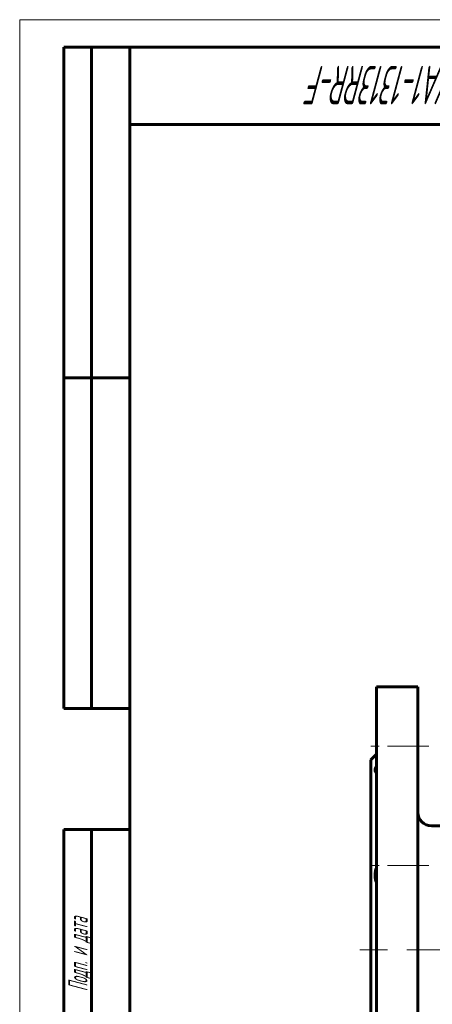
# Model space of a CAD drawing. Header units: millimetres. Extents: x 0 to 420, y 0 to 297.
# Tile 2 of 13: x 0 to 75, y 118 to 297. Entities that reach past the tile are written whole.
import ezdxf

# ---------------------------------------------------------------- set-up
doc = ezdxf.new("R2010")
doc.units = ezdxf.units.MM
for name, pattern in [('K5LT_AXLED', [12, 7.5, -1.5, 1.5, -1.5]), ('K5LT_BASIC', [0]), ('K5LT_THIN', [0])]:
    doc.linetypes.add(name, pattern=pattern)
doc.layers.add('Системный слой (1)', color=251, linetype='Continuous', true_color=0x6c6c6c)
doc.styles.add('KTEXTSTYLE', font='GOST_AU.SHX', dxfattribs={"width": 0.56, "height": 5})

# ---------------------------------------------------------------- blocks, each defined once
blk = doc.blocks.new('U12')
at = {"layer": 'Системный слой (1)', "color": 143, "linetype": 'K5LT_BASIC', "lineweight": 60, "true_color": 0x33acca}
for p, q in [((74.72, 150.68), (79.66, 150.68)), ((84.16, 150.68), (87.97, 150.68))]:
    blk.add_line(p, q, dxfattribs=at)
blk = doc.blocks.new('U97')
at = {"color": 7, "linetype": 'K5LT_THIN', "lineweight": 18, "true_color": 0xffffff}
for p, q in [((0, 0), (0, 297)), ((0, 297), (420, 297))]:
    blk.add_line(p, q, dxfattribs=at)
at = {"color": 143, "linetype": 'K5LT_BASIC', "lineweight": 60, "true_color": 0x33acca}
for p, q in [((8, 172), (8, 292)), ((20, 292), (8, 292)), ((13, 172), (13, 292)), ((20, 5), (20, 292)), ((20, 292), (415, 292)), ((90, 278), (20, 278)), ((20, 232), (8, 232)), ((20, 172), (8, 172)), ((8, 5), (8, 150)), ((20, 150), (8, 150)), ((13, 5), (13, 150))]:
    blk.add_line(p, q, dxfattribs=at)
at = {"color": 7, "attachment_point": 1, "style": 'KTEXTSTYLE'}
for s, insert, char_height, rotation in [('\\H5.0;\\W1.000;\\Q15;\\Q15;\\W0.560;\\H7.00;PVA1-1313RR-F', (82.3, 281.64), 7, 180), ('\\H5.0;\\W1.000;\\Q15;\\Q15;\\W0.560;\\H3.50;Подп. и дата', (8.82, 120.66), 3.5, 90)]:
    blk.add_mtext(s, dxfattribs=dict(at, insert=insert, char_height=char_height, rotation=rotation))

msp = doc.modelspace()

# ---------------------------------------------------------------- linework, layer by layer
at = {"layer": 'Системный слой (1)', "color": 143, "linetype": 'K5LT_BASIC', "lineweight": 60, "true_color": 0x33acca}
for p, q in [((64.7178, 85.6792), (64.7178, 175.9292)), ((64.7178, 175.9292), (72.2178, 175.9292)), ((72.2178, 85.6792), (72.2178, 175.9292)), ((63.7178, 162.6792), (64.7178, 163.6792)), ((63.7178, 93.6792), (63.7178, 162.6792))]:
    msp.add_line(p, q, dxfattribs=at)
at = {"layer": 'Системный слой (1)', "color": 30, "linetype": 'K5LT_AXLED', "lineweight": 18, "true_color": 0xff8000}
for p, q in [((74.2178, 165.1344), (62.7178, 165.1344)), ((74.2178, 143.4866), (62.7178, 143.4866)), ((61.7178, 128.1792), (66.7178, 128.1792)), ((70.2178, 128.1792), (92.0986, 128.1792))]:
    msp.add_line(p, q, dxfattribs=at)
at = {"layer": 'Системный слой (1)', "color": 143, "linetype": 'K5LT_BASIC', "lineweight": 60, "true_color": 0x33acca}
msp.add_arc((74.7178, 153.1792), 2.5, 180, 270, dxfattribs=at)
for points, knots in [([(64.7178, 160.4021), (64.6701, 160.4143), (64.5944, 160.4478), (64.5236, 160.5216), (64.4849, 160.6035), (64.4666, 160.6948), (64.4673, 160.8057), (64.4912, 160.9511), (64.5445, 161.1249), (64.6254, 161.3164), (64.6874, 161.4409), (64.7178, 161.4984)], [0, 0, 0, 0, 1.80066301, 3.25888665, 4.32218364, 5.45145996, 6.63660876, 7.81573989, 9.45925374, 10.85404411, 12, 12, 12, 12]), ([(64.7178, 140.4302), (64.6778, 140.5204), (64.6173, 140.679), (64.5456, 140.9363), (64.4962, 141.1958), (64.4676, 141.4935), (64.4658, 141.8055), (64.4895, 142.1002), (64.5371, 142.4145), (64.6088, 142.7327), (64.6806, 142.9676), (64.7178, 143.0767)], [0, 0, 0, 0, 1.51383489, 2.54553743, 3.87120551, 5.22205389, 6.60512888, 7.97449305, 9.00414351, 10.59440598, 12, 12, 12, 12])]:
    msp.add_open_spline(points, degree=3, knots=knots, dxfattribs=at)

# ---------------------------------------------------------------- block references
msp.add_blockref('U97', (0, 0))
at = {"layer": 'Системный слой (1)'}
msp.add_blockref('U12', (0, 0), dxfattribs=at)

doc.saveas('drawing.dxf')
